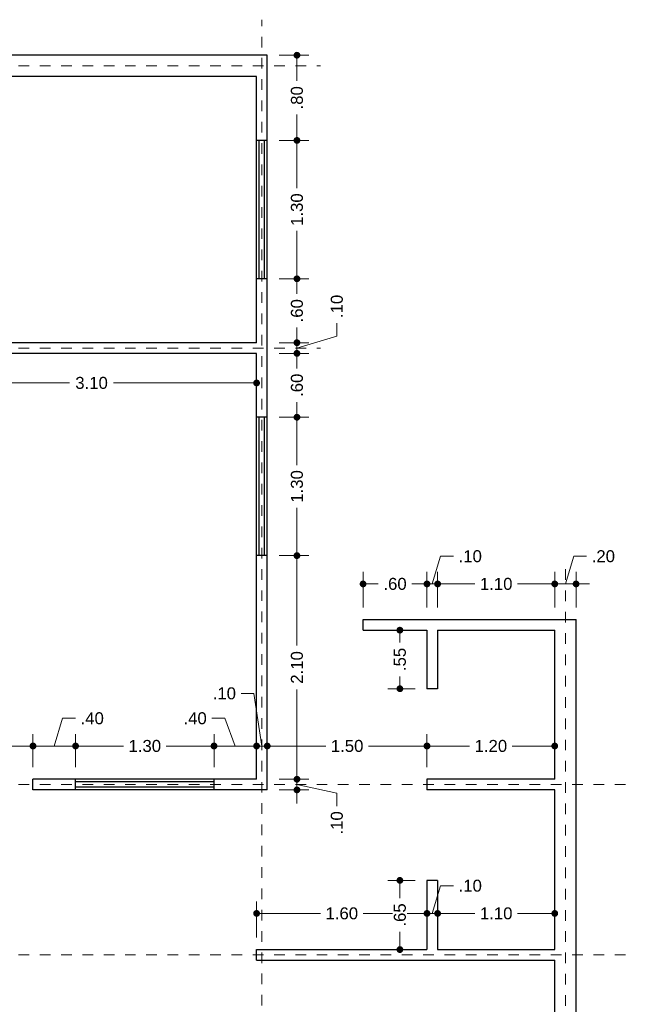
# Model space of a CAD drawing. Header units: millimetres. Extents: x 2564.1 to 2573.4, y 873.2 to 891.5.
# Tile 4 of 4: x 2567.7 to 2573.4, y 882.2 to 891.5. Entities that reach past the tile are written whole.
import ezdxf

# ---------------------------------------------------------------- set-up
doc = ezdxf.new("R2010")
doc.units = ezdxf.units.MM
doc.header["$LTSCALE"] = 0.001
doc.linetypes.add('CENTER2', pattern=[28.575, 19.05, -3.175, 3.175, -3.175])
for name, color, linetype, lineweight in [('Cotas', 7, 'Continuous', 18), ('Ejes', 7, 'CENTER2', 5), ('Muros', 7, 'Continuous', 30), ('Ventanas', 250, 'Continuous', 25)]:
    doc.layers.add(name, color=color, linetype=linetype, lineweight=lineweight)
doc.styles.get("Standard").update_dxf_attribs({"font": 'arial.ttf'})
doc.dimstyles.new('1-75', dxfattribs={"dimscale": 75, "dimtxt": 0.0015, "dimasz": 0.00085, "dimexe": 0.0015, "dimexo": 0.0015, "dimgap": 0.0008, "dimtad": 0, "dimzin": 4, "dimdsep": 46, "dimtxsty": 'Standard', "dimblk": 'DOT', "dimcen": 0.0009, "dimclrd": 256, "dimclre": 256, "dimclrt": 256, "dimadec": 0, "dimazin": 0, "dimtfac": 1, "dimtofl": 0, "dimtmove": 1, "dimatfit": 2, "dimfxl": 0.0015, "dimtfill": 1, "dimtolj": 1, "dimtzin": 4, "dimlwd": -1, "dimlwe": -1, "dimarcsym": 0})

# ---------------------------------------------------------------- blocks, each defined once
blk = doc.blocks.new('_DOT')
at = {"color": 0, "linetype": 'ByBlock'}
blk.add_line((-0.5, 0), (-1, 0), dxfattribs=at)
at = {"color": 0, "linetype": 'ByBlock', "const_width": 0.5}
blk.add_lwpolyline([(-0.25, 0, 1), (0.25, 0, 1)], format="xyb", close=True, dxfattribs=at)
blk = doc.blocks.new('*D38')
at = {"layer": 'Cotas', "transparency": 16777216}
for p, q in [((2571.5858, 882.8349), (2571.5858, 883.1746)), ((2572.6858, 882.8349), (2572.6858, 883.1746)), ((2571.6495, 883.0621), (2571.9352, 883.0621)), ((2572.622, 883.0621), (2572.3364, 883.0621))]:
    blk.add_line(p, q, dxfattribs=at)
at = {"layer": 'Defpoints', "color": 0, "transparency": 16777216}
for p in [(2571.5858, 883.0621), (2571.5858, 882.7224), (2572.6858, 882.7224)]:
    blk.add_point(p, dxfattribs=at)
at = {"layer": 'Cotas', "transparency": 16777216, "xscale": 0.06375, "yscale": 0.06375, "zscale": 0.06375, "rotation": 180}
blk.add_blockref('_DOT', (2571.5858, 883.0621), dxfattribs=at)
at = {"layer": 'Cotas', "transparency": 16777216, "xscale": 0.06375, "yscale": 0.06375, "zscale": 0.06375}
blk.add_blockref('_DOT', (2572.6858, 883.0621), dxfattribs=at)
at = {"layer": 'Cotas', "transparency": 16777216, "insert": (2572.1358, 883.0621), "char_height": 0.1125, "attachment_point": 5, "bg_fill": 3, "box_fill_scale": 1.1, "bg_fill_color": 256, "bg_fill_true_color": 13158600, "bg_fill_transparency": 0}
blk.add_mtext('\\A1;1.10', dxfattribs=at)
blk = doc.blocks.new('*D39')
at = {"layer": 'Cotas', "transparency": 16777216}
for p, q in [((2571.5358, 883.0621), (2571.6138, 883.322)), ((2571.6138, 883.322), (2571.7338, 883.322)), ((2571.4858, 882.8349), (2571.4858, 883.1746)), ((2571.5858, 882.8349), (2571.5858, 883.1746)), ((2571.422, 883.0621), (2571.3583, 883.0621)), ((2571.5858, 883.0621), (2571.4858, 883.0621)), ((2571.6495, 883.0621), (2571.7133, 883.0621))]:
    blk.add_line(p, q, dxfattribs=at)
at = {"layer": 'Defpoints', "color": 0, "transparency": 16777216}
for p in [(2571.4858, 883.0621), (2571.4858, 882.7224), (2571.5858, 882.7224)]:
    blk.add_point(p, dxfattribs=at)
at = {"layer": 'Cotas', "transparency": 16777216, "xscale": 0.06375, "yscale": 0.06375, "zscale": 0.06375}
blk.add_blockref('_DOT', (2571.4858, 883.0621), dxfattribs=at)
at = {"layer": 'Cotas', "transparency": 16777216, "xscale": 0.06375, "yscale": 0.06375, "zscale": 0.06375, "rotation": 180}
blk.add_blockref('_DOT', (2571.5858, 883.0621), dxfattribs=at)
at = {"layer": 'Cotas', "transparency": 16777216, "insert": (2571.8921, 883.322), "char_height": 0.1125, "attachment_point": 5, "bg_fill": 3, "box_fill_scale": 1.1, "bg_fill_color": 256, "bg_fill_true_color": 13158600, "bg_fill_transparency": 0}
blk.add_mtext('\\A1;.10', dxfattribs=at)
blk = doc.blocks.new('*D40')
at = {"layer": 'Cotas', "transparency": 16777216}
for p, q in [((2569.8858, 882.8349), (2569.8858, 883.1746)), ((2571.4858, 882.8349), (2571.4858, 883.1746)), ((2569.9495, 883.0621), (2570.4852, 883.0621)), ((2571.422, 883.0621), (2570.8864, 883.0621))]:
    blk.add_line(p, q, dxfattribs=at)
at = {"layer": 'Defpoints', "color": 0, "transparency": 16777216}
for p in [(2569.8858, 883.0621), (2569.8858, 882.7224), (2571.4858, 882.7224)]:
    blk.add_point(p, dxfattribs=at)
at = {"layer": 'Cotas', "transparency": 16777216, "xscale": 0.06375, "yscale": 0.06375, "zscale": 0.06375, "rotation": 180}
blk.add_blockref('_DOT', (2569.8858, 883.0621), dxfattribs=at)
at = {"layer": 'Cotas', "transparency": 16777216, "xscale": 0.06375, "yscale": 0.06375, "zscale": 0.06375}
blk.add_blockref('_DOT', (2571.4858, 883.0621), dxfattribs=at)
at = {"layer": 'Cotas', "transparency": 16777216, "insert": (2570.6858, 883.0621), "char_height": 0.1125, "attachment_point": 5, "bg_fill": 3, "box_fill_scale": 1.1, "bg_fill_color": 256, "bg_fill_true_color": 13158600, "bg_fill_transparency": 0}
blk.add_mtext('\\A1;1.60', dxfattribs=at)
blk = doc.blocks.new('*D41')
at = {"layer": 'Cotas', "transparency": 16777216}
for p, q in [((2571.4858, 884.4349), (2571.4858, 884.747)), ((2572.6858, 884.4349), (2572.6858, 884.747)), ((2571.5495, 884.6345), (2571.8852, 884.6345)), ((2572.622, 884.6345), (2572.2864, 884.6345))]:
    blk.add_line(p, q, dxfattribs=at)
at = {"layer": 'Defpoints', "color": 0, "transparency": 16777216}
for p in [(2571.4858, 884.6345), (2571.4858, 884.3224), (2572.6858, 884.3224)]:
    blk.add_point(p, dxfattribs=at)
at = {"layer": 'Cotas', "transparency": 16777216, "xscale": 0.06375, "yscale": 0.06375, "zscale": 0.06375, "rotation": 180}
blk.add_blockref('_DOT', (2571.4858, 884.6345), dxfattribs=at)
at = {"layer": 'Cotas', "transparency": 16777216, "xscale": 0.06375, "yscale": 0.06375, "zscale": 0.06375}
blk.add_blockref('_DOT', (2572.6858, 884.6345), dxfattribs=at)
at = {"layer": 'Cotas', "transparency": 16777216, "insert": (2572.0858, 884.6345), "char_height": 0.1125, "attachment_point": 5, "bg_fill": 3, "box_fill_scale": 1.1, "bg_fill_color": 256, "bg_fill_true_color": 13158600, "bg_fill_transparency": 0}
blk.add_mtext('\\A1;1.20', dxfattribs=at)
blk = doc.blocks.new('*D42')
at = {"layer": 'Cotas', "transparency": 16777216}
for p, q in [((2570.8858, 885.9349), (2570.8858, 886.2691)), ((2571.4858, 885.9349), (2571.4858, 886.2691)), ((2570.9495, 886.1566), (2571.0274, 886.1566)), ((2571.422, 886.1566), (2571.3441, 886.1566))]:
    blk.add_line(p, q, dxfattribs=at)
at = {"layer": 'Defpoints', "color": 0, "transparency": 16777216}
for p in [(2571.4858, 886.1566), (2570.8858, 885.8224), (2571.4858, 885.8224)]:
    blk.add_point(p, dxfattribs=at)
at = {"layer": 'Cotas', "transparency": 16777216, "xscale": 0.06375, "yscale": 0.06375, "zscale": 0.06375, "rotation": 180}
blk.add_blockref('_DOT', (2570.8858, 886.1566), dxfattribs=at)
at = {"layer": 'Cotas', "transparency": 16777216, "xscale": 0.06375, "yscale": 0.06375, "zscale": 0.06375}
blk.add_blockref('_DOT', (2571.4858, 886.1566), dxfattribs=at)
at = {"layer": 'Cotas', "transparency": 16777216, "insert": (2571.1858, 886.1566), "char_height": 0.1125, "attachment_point": 5, "bg_fill": 3, "box_fill_scale": 1.1, "bg_fill_color": 256, "bg_fill_true_color": 13158600, "bg_fill_transparency": 0}
blk.add_mtext('\\A1;.60', dxfattribs=at)
blk = doc.blocks.new('*D43')
at = {"layer": 'Cotas', "transparency": 16777216}
for p, q in [((2571.5358, 886.1566), (2571.6138, 886.4165)), ((2571.6138, 886.4165), (2571.7338, 886.4165)), ((2571.4858, 885.9349), (2571.4858, 886.2691)), ((2571.5858, 885.9349), (2571.5858, 886.2691)), ((2571.422, 886.1566), (2571.3583, 886.1566)), ((2571.4858, 886.1566), (2571.5858, 886.1566)), ((2571.6495, 886.1566), (2571.7133, 886.1566))]:
    blk.add_line(p, q, dxfattribs=at)
at = {"layer": 'Defpoints', "color": 0, "transparency": 16777216}
for p in [(2571.5858, 886.1566), (2571.4858, 885.8224), (2571.5858, 885.8224)]:
    blk.add_point(p, dxfattribs=at)
at = {"layer": 'Cotas', "transparency": 16777216, "xscale": 0.06375, "yscale": 0.06375, "zscale": 0.06375}
blk.add_blockref('_DOT', (2571.4858, 886.1566), dxfattribs=at)
at = {"layer": 'Cotas', "transparency": 16777216, "xscale": 0.06375, "yscale": 0.06375, "zscale": 0.06375, "rotation": 180}
blk.add_blockref('_DOT', (2571.5858, 886.1566), dxfattribs=at)
at = {"layer": 'Cotas', "transparency": 16777216, "insert": (2571.8921, 886.4165), "char_height": 0.1125, "attachment_point": 5, "bg_fill": 3, "box_fill_scale": 1.1, "bg_fill_color": 256, "bg_fill_true_color": 13158600, "bg_fill_transparency": 0}
blk.add_mtext('\\A1;.10', dxfattribs=at)
blk = doc.blocks.new('*D44')
at = {"layer": 'Cotas', "transparency": 16777216}
for p, q in [((2571.5858, 885.9349), (2571.5858, 886.2691)), ((2572.6858, 885.9349), (2572.6858, 886.2691)), ((2571.6495, 886.1566), (2571.9352, 886.1566)), ((2572.622, 886.1566), (2572.3364, 886.1566))]:
    blk.add_line(p, q, dxfattribs=at)
at = {"layer": 'Defpoints', "color": 0, "transparency": 16777216}
for p in [(2572.6858, 886.1566), (2571.5858, 885.8224), (2572.6858, 885.8224)]:
    blk.add_point(p, dxfattribs=at)
at = {"layer": 'Cotas', "transparency": 16777216, "xscale": 0.06375, "yscale": 0.06375, "zscale": 0.06375, "rotation": 180}
blk.add_blockref('_DOT', (2571.5858, 886.1566), dxfattribs=at)
at = {"layer": 'Cotas', "transparency": 16777216, "xscale": 0.06375, "yscale": 0.06375, "zscale": 0.06375}
blk.add_blockref('_DOT', (2572.6858, 886.1566), dxfattribs=at)
at = {"layer": 'Cotas', "transparency": 16777216, "insert": (2572.1358, 886.1566), "char_height": 0.1125, "attachment_point": 5, "bg_fill": 3, "box_fill_scale": 1.1, "bg_fill_color": 256, "bg_fill_true_color": 13158600, "bg_fill_transparency": 0}
blk.add_mtext('\\A1;1.10', dxfattribs=at)
blk = doc.blocks.new('*D45')
at = {"layer": 'Cotas', "transparency": 16777216}
for p, q in [((2572.7858, 886.1566), (2572.8638, 886.4165)), ((2572.8638, 886.4165), (2572.9838, 886.4165)), ((2572.6858, 885.9349), (2572.6858, 886.2691)), ((2572.8858, 885.9349), (2572.8858, 886.2691)), ((2572.622, 886.1566), (2572.5583, 886.1566)), ((2572.6858, 886.1566), (2572.8858, 886.1566)), ((2572.9495, 886.1566), (2573.0133, 886.1566))]:
    blk.add_line(p, q, dxfattribs=at)
at = {"layer": 'Defpoints', "color": 0, "transparency": 16777216}
for p in [(2572.8858, 886.1566), (2572.6858, 885.8224), (2572.8858, 885.8224)]:
    blk.add_point(p, dxfattribs=at)
at = {"layer": 'Cotas', "transparency": 16777216, "xscale": 0.06375, "yscale": 0.06375, "zscale": 0.06375}
blk.add_blockref('_DOT', (2572.6858, 886.1566), dxfattribs=at)
at = {"layer": 'Cotas', "transparency": 16777216, "xscale": 0.06375, "yscale": 0.06375, "zscale": 0.06375, "rotation": 180}
blk.add_blockref('_DOT', (2572.8858, 886.1566), dxfattribs=at)
at = {"layer": 'Cotas', "transparency": 16777216, "insert": (2573.1421, 886.4165), "char_height": 0.1125, "attachment_point": 5, "bg_fill": 3, "box_fill_scale": 1.1, "bg_fill_color": 256, "bg_fill_true_color": 13158600, "bg_fill_transparency": 0}
blk.add_mtext('\\A1;.20', dxfattribs=at)
blk = doc.blocks.new('*D46')
at = {"layer": 'Cotas', "transparency": 16777216}
for p, q in [((2571.3733, 885.7224), (2571.1188, 885.7224)), ((2571.2313, 885.6587), (2571.2313, 885.6064)), ((2571.2313, 885.2362), (2571.2313, 885.2885)), ((2571.3733, 885.1724), (2571.1188, 885.1724))]:
    blk.add_line(p, q, dxfattribs=at)
at = {"layer": 'Defpoints', "color": 0, "transparency": 16777216}
for p in [(2571.4858, 885.7224), (2571.2313, 885.1724), (2571.4858, 885.1724)]:
    blk.add_point(p, dxfattribs=at)
at = {"layer": 'Cotas', "transparency": 16777216, "xscale": 0.06375, "yscale": 0.06375, "zscale": 0.06375}
for p, rotation in [((2571.2313, 885.7224), 90), ((2571.2313, 885.1724), 270)]:
    blk.add_blockref('_DOT', p, dxfattribs=dict(at, rotation=rotation))
at = {"layer": 'Cotas', "transparency": 16777216, "insert": (2571.2313, 885.4474), "char_height": 0.1125, "attachment_point": 5, "rotation": 90, "bg_fill": 3, "box_fill_scale": 1.1, "bg_fill_color": 256, "bg_fill_true_color": 13158600, "bg_fill_transparency": 0}
blk.add_mtext('\\A1;.55', dxfattribs=at)
blk = doc.blocks.new('*D47')
at = {"layer": 'Cotas', "transparency": 16777216}
for p, q in [((2570.0983, 891.1224), (2570.3772, 891.1224)), ((2570.2647, 891.0587), (2570.2647, 890.8808)), ((2570.2647, 890.3862), (2570.2647, 890.5641)), ((2570.0983, 890.3224), (2570.3772, 890.3224))]:
    blk.add_line(p, q, dxfattribs=at)
at = {"layer": 'Defpoints', "color": 0, "transparency": 16777216}
for p in [(2569.9858, 891.1224), (2569.9858, 890.3224), (2570.2647, 890.3224)]:
    blk.add_point(p, dxfattribs=at)
at = {"layer": 'Cotas', "transparency": 16777216, "xscale": 0.06375, "yscale": 0.06375, "zscale": 0.06375}
for p, rotation in [((2570.2647, 891.1224), 90), ((2570.2647, 890.3224), 270)]:
    blk.add_blockref('_DOT', p, dxfattribs=dict(at, rotation=rotation))
at = {"layer": 'Cotas', "transparency": 16777216, "insert": (2570.2647, 890.7224), "char_height": 0.1125, "attachment_point": 5, "rotation": 90, "bg_fill": 3, "box_fill_scale": 1.1, "bg_fill_color": 256, "bg_fill_true_color": 13158600, "bg_fill_transparency": 0}
blk.add_mtext('\\A1;.80', dxfattribs=at)
blk = doc.blocks.new('*D48')
at = {"layer": 'Cotas', "transparency": 16777216}
for p, q in [((2570.0983, 890.3224), (2570.3772, 890.3224)), ((2570.2647, 890.2587), (2570.2647, 889.8731)), ((2570.2647, 889.0862), (2570.2647, 889.4718)), ((2570.0983, 889.0224), (2570.3772, 889.0224))]:
    blk.add_line(p, q, dxfattribs=at)
at = {"layer": 'Defpoints', "color": 0, "transparency": 16777216}
for p in [(2569.9858, 890.3224), (2569.9858, 889.0224), (2570.2647, 889.0224)]:
    blk.add_point(p, dxfattribs=at)
at = {"layer": 'Cotas', "transparency": 16777216, "xscale": 0.06375, "yscale": 0.06375, "zscale": 0.06375}
for p, rotation in [((2570.2647, 890.3224), 90), ((2570.2647, 889.0224), 270)]:
    blk.add_blockref('_DOT', p, dxfattribs=dict(at, rotation=rotation))
at = {"layer": 'Cotas', "transparency": 16777216, "insert": (2570.2647, 889.6724), "char_height": 0.1125, "attachment_point": 5, "rotation": 90, "bg_fill": 3, "box_fill_scale": 1.1, "bg_fill_color": 256, "bg_fill_true_color": 13158600, "bg_fill_transparency": 0}
blk.add_mtext('\\A1;1.30', dxfattribs=at)
blk = doc.blocks.new('*D49')
at = {"layer": 'Cotas', "transparency": 16777216}
for p, q in [((2570.0983, 889.0224), (2570.3772, 889.0224)), ((2570.2647, 888.9587), (2570.2647, 888.8808)), ((2570.2647, 888.4862), (2570.2647, 888.5641)), ((2570.0983, 888.4224), (2570.3772, 888.4224))]:
    blk.add_line(p, q, dxfattribs=at)
at = {"layer": 'Defpoints', "color": 0, "transparency": 16777216}
for p in [(2569.9858, 889.0224), (2569.9858, 888.4224), (2570.2647, 888.4224)]:
    blk.add_point(p, dxfattribs=at)
at = {"layer": 'Cotas', "transparency": 16777216, "xscale": 0.06375, "yscale": 0.06375, "zscale": 0.06375}
for p, rotation in [((2570.2647, 889.0224), 90), ((2570.2647, 888.4224), 270)]:
    blk.add_blockref('_DOT', p, dxfattribs=dict(at, rotation=rotation))
at = {"layer": 'Cotas', "transparency": 16777216, "insert": (2570.2647, 888.7224), "char_height": 0.1125, "attachment_point": 5, "rotation": 90, "bg_fill": 3, "box_fill_scale": 1.1, "bg_fill_color": 256, "bg_fill_true_color": 13158600, "bg_fill_transparency": 0}
blk.add_mtext('\\A1;.60', dxfattribs=at)
blk = doc.blocks.new('*D50')
at = {"layer": 'Cotas', "transparency": 16777216}
for p, q in [((2570.6395, 888.4849), (2570.6395, 888.6049)), ((2570.2647, 888.4862), (2570.2647, 888.5499)), ((2570.0983, 888.4224), (2570.3772, 888.4224)), ((2570.2647, 888.3724), (2570.6395, 888.4849)), ((2570.2647, 888.4224), (2570.2647, 888.3224)), ((2570.0983, 888.3224), (2570.3772, 888.3224)), ((2570.2647, 888.2587), (2570.2647, 888.1949))]:
    blk.add_line(p, q, dxfattribs=at)
at = {"layer": 'Defpoints', "color": 0, "transparency": 16777216}
for p in [(2569.9858, 888.4224), (2569.9858, 888.3224), (2570.2647, 888.3224)]:
    blk.add_point(p, dxfattribs=at)
at = {"layer": 'Cotas', "transparency": 16777216, "xscale": 0.06375, "yscale": 0.06375, "zscale": 0.06375}
for p, rotation in [((2570.2647, 888.4224), 270), ((2570.2647, 888.3224), 90)]:
    blk.add_blockref('_DOT', p, dxfattribs=dict(at, rotation=rotation))
at = {"layer": 'Cotas', "transparency": 16777216, "insert": (2570.6395, 888.7632), "char_height": 0.1125, "attachment_point": 5, "rotation": 90, "bg_fill": 3, "box_fill_scale": 1.1, "bg_fill_color": 256, "bg_fill_true_color": 13158600, "bg_fill_transparency": 0}
blk.add_mtext('\\A1;.10', dxfattribs=at)
blk = doc.blocks.new('*D51')
at = {"layer": 'Cotas', "transparency": 16777216}
for p, q in [((2570.0983, 888.3224), (2570.3772, 888.3224)), ((2570.2647, 888.2587), (2570.2647, 888.1808)), ((2570.2647, 887.7862), (2570.2647, 887.8641)), ((2570.0983, 887.7224), (2570.3772, 887.7224))]:
    blk.add_line(p, q, dxfattribs=at)
at = {"layer": 'Defpoints', "color": 0, "transparency": 16777216}
for p in [(2569.9858, 888.3224), (2569.9858, 887.7224), (2570.2647, 887.7224)]:
    blk.add_point(p, dxfattribs=at)
at = {"layer": 'Cotas', "transparency": 16777216, "xscale": 0.06375, "yscale": 0.06375, "zscale": 0.06375}
for p, rotation in [((2570.2647, 888.3224), 90), ((2570.2647, 887.7224), 270)]:
    blk.add_blockref('_DOT', p, dxfattribs=dict(at, rotation=rotation))
at = {"layer": 'Cotas', "transparency": 16777216, "insert": (2570.2647, 888.0224), "char_height": 0.1125, "attachment_point": 5, "rotation": 90, "bg_fill": 3, "box_fill_scale": 1.1, "bg_fill_color": 256, "bg_fill_true_color": 13158600, "bg_fill_transparency": 0}
blk.add_mtext('\\A1;.60', dxfattribs=at)
blk = doc.blocks.new('*D52')
at = {"layer": 'Cotas', "transparency": 16777216}
for p, q in [((2570.0983, 887.7224), (2570.3772, 887.7224)), ((2570.2647, 887.6587), (2570.2647, 887.2731)), ((2570.2647, 886.4862), (2570.2647, 886.8718)), ((2570.0983, 886.4224), (2570.3772, 886.4224))]:
    blk.add_line(p, q, dxfattribs=at)
at = {"layer": 'Defpoints', "color": 0, "transparency": 16777216}
for p in [(2569.9858, 887.7224), (2569.9858, 886.4224), (2570.2647, 886.4224)]:
    blk.add_point(p, dxfattribs=at)
at = {"layer": 'Cotas', "transparency": 16777216, "xscale": 0.06375, "yscale": 0.06375, "zscale": 0.06375}
for p, rotation in [((2570.2647, 887.7224), 90), ((2570.2647, 886.4224), 270)]:
    blk.add_blockref('_DOT', p, dxfattribs=dict(at, rotation=rotation))
at = {"layer": 'Cotas', "transparency": 16777216, "insert": (2570.2647, 887.0724), "char_height": 0.1125, "attachment_point": 5, "rotation": 90, "bg_fill": 3, "box_fill_scale": 1.1, "bg_fill_color": 256, "bg_fill_true_color": 13158600, "bg_fill_transparency": 0}
blk.add_mtext('\\A1;1.30', dxfattribs=at)
blk = doc.blocks.new('*D53')
at = {"layer": 'Cotas', "transparency": 16777216}
for p, q in [((2570.0983, 886.4224), (2570.3772, 886.4224)), ((2570.2647, 886.3587), (2570.2647, 885.5793)), ((2570.2647, 884.3862), (2570.2647, 885.1656)), ((2570.0983, 884.3224), (2570.3772, 884.3224))]:
    blk.add_line(p, q, dxfattribs=at)
at = {"layer": 'Defpoints', "color": 0, "transparency": 16777216}
for p in [(2569.9858, 886.4224), (2569.9858, 884.3224), (2570.2647, 884.3224)]:
    blk.add_point(p, dxfattribs=at)
at = {"layer": 'Cotas', "transparency": 16777216, "xscale": 0.06375, "yscale": 0.06375, "zscale": 0.06375}
for p, rotation in [((2570.2647, 886.4224), 90), ((2570.2647, 884.3224), 270)]:
    blk.add_blockref('_DOT', p, dxfattribs=dict(at, rotation=rotation))
at = {"layer": 'Cotas', "transparency": 16777216, "insert": (2570.2647, 885.3724), "char_height": 0.1125, "attachment_point": 5, "rotation": 90, "bg_fill": 3, "box_fill_scale": 1.1, "bg_fill_color": 256, "bg_fill_true_color": 13158600, "bg_fill_transparency": 0}
blk.add_mtext('\\A1;2.10', dxfattribs=at)
blk = doc.blocks.new('*D54')
at = {"layer": 'Cotas', "transparency": 16777216}
for p, q in [((2570.2647, 884.3862), (2570.2647, 884.4499)), ((2570.0983, 884.3224), (2570.3772, 884.3224)), ((2570.2647, 884.3224), (2570.2647, 884.2224)), ((2570.2647, 884.2724), (2570.6395, 884.1906)), ((2570.0983, 884.2224), (2570.3772, 884.2224)), ((2570.2647, 884.1587), (2570.2647, 884.0949)), ((2570.6395, 884.1906), (2570.6395, 884.0706))]:
    blk.add_line(p, q, dxfattribs=at)
at = {"layer": 'Defpoints', "color": 0, "transparency": 16777216}
for p in [(2569.9858, 884.3224), (2569.9858, 884.2224), (2570.2647, 884.2224)]:
    blk.add_point(p, dxfattribs=at)
at = {"layer": 'Cotas', "transparency": 16777216, "xscale": 0.06375, "yscale": 0.06375, "zscale": 0.06375}
for p, rotation in [((2570.2647, 884.3224), 270), ((2570.2647, 884.2224), 90)]:
    blk.add_blockref('_DOT', p, dxfattribs=dict(at, rotation=rotation))
at = {"layer": 'Cotas', "transparency": 16777216, "insert": (2570.6395, 883.9123), "char_height": 0.1125, "attachment_point": 5, "rotation": 90, "bg_fill": 3, "box_fill_scale": 1.1, "bg_fill_color": 256, "bg_fill_true_color": 13158600, "bg_fill_transparency": 0}
blk.add_mtext('\\A1;.10', dxfattribs=at)
blk = doc.blocks.new('*D57')
at = {"layer": 'Cotas', "transparency": 16777216}
for p, q in [((2566.8858, 884.4349), (2566.8858, 884.747)), ((2567.7858, 884.4349), (2567.7858, 884.747)), ((2566.9495, 884.6345), (2567.1774, 884.6345)), ((2567.722, 884.6345), (2567.4941, 884.6345))]:
    blk.add_line(p, q, dxfattribs=at)
at = {"layer": 'Defpoints', "color": 0, "transparency": 16777216}
for p in [(2567.7858, 884.6345), (2566.8858, 884.3224), (2567.7858, 884.3224)]:
    blk.add_point(p, dxfattribs=at)
at = {"layer": 'Cotas', "transparency": 16777216, "xscale": 0.06375, "yscale": 0.06375, "zscale": 0.06375, "rotation": 180}
blk.add_blockref('_DOT', (2566.8858, 884.6345), dxfattribs=at)
at = {"layer": 'Cotas', "transparency": 16777216, "xscale": 0.06375, "yscale": 0.06375, "zscale": 0.06375}
blk.add_blockref('_DOT', (2567.7858, 884.6345), dxfattribs=at)
at = {"layer": 'Cotas', "transparency": 16777216, "insert": (2567.3358, 884.6345), "char_height": 0.1125, "attachment_point": 5, "bg_fill": 3, "box_fill_scale": 1.1, "bg_fill_color": 256, "bg_fill_true_color": 13158600, "bg_fill_transparency": 0}
blk.add_mtext('\\A1;.90', dxfattribs=at)
blk = doc.blocks.new('*D58')
at = {"layer": 'Cotas', "transparency": 16777216}
for p, q in [((2567.9858, 884.6345), (2568.0638, 884.8944)), ((2568.0638, 884.8944), (2568.1838, 884.8944)), ((2567.7858, 884.4349), (2567.7858, 884.747)), ((2568.1858, 884.4349), (2568.1858, 884.747)), ((2567.8495, 884.6345), (2568.122, 884.6345))]:
    blk.add_line(p, q, dxfattribs=at)
at = {"layer": 'Defpoints', "color": 0, "transparency": 16777216}
for p in [(2568.1858, 884.6345), (2567.7858, 884.3224), (2568.1858, 884.3224)]:
    blk.add_point(p, dxfattribs=at)
at = {"layer": 'Cotas', "transparency": 16777216, "xscale": 0.06375, "yscale": 0.06375, "zscale": 0.06375, "rotation": 180}
blk.add_blockref('_DOT', (2567.7858, 884.6345), dxfattribs=at)
at = {"layer": 'Cotas', "transparency": 16777216, "xscale": 0.06375, "yscale": 0.06375, "zscale": 0.06375}
blk.add_blockref('_DOT', (2568.1858, 884.6345), dxfattribs=at)
at = {"layer": 'Cotas', "transparency": 16777216, "insert": (2568.3421, 884.8944), "char_height": 0.1125, "attachment_point": 5, "bg_fill": 3, "box_fill_scale": 1.1, "bg_fill_color": 256, "bg_fill_true_color": 13158600, "bg_fill_transparency": 0}
blk.add_mtext('\\A1;.40', dxfattribs=at)
blk = doc.blocks.new('*D59')
at = {"layer": 'Cotas', "transparency": 16777216}
for p, q in [((2568.1858, 884.4349), (2568.1858, 884.747)), ((2569.4858, 884.4349), (2569.4858, 884.747)), ((2568.2495, 884.6345), (2568.6352, 884.6345)), ((2569.422, 884.6345), (2569.0364, 884.6345))]:
    blk.add_line(p, q, dxfattribs=at)
at = {"layer": 'Defpoints', "color": 0, "transparency": 16777216}
for p in [(2569.4858, 884.6345), (2568.1858, 884.3224), (2569.4858, 884.3224)]:
    blk.add_point(p, dxfattribs=at)
at = {"layer": 'Cotas', "transparency": 16777216, "xscale": 0.06375, "yscale": 0.06375, "zscale": 0.06375, "rotation": 180}
blk.add_blockref('_DOT', (2568.1858, 884.6345), dxfattribs=at)
at = {"layer": 'Cotas', "transparency": 16777216, "xscale": 0.06375, "yscale": 0.06375, "zscale": 0.06375}
blk.add_blockref('_DOT', (2569.4858, 884.6345), dxfattribs=at)
at = {"layer": 'Cotas', "transparency": 16777216, "insert": (2568.8358, 884.6345), "char_height": 0.1125, "attachment_point": 5, "bg_fill": 3, "box_fill_scale": 1.1, "bg_fill_color": 256, "bg_fill_true_color": 13158600, "bg_fill_transparency": 0}
blk.add_mtext('\\A1;1.30', dxfattribs=at)
blk = doc.blocks.new('*D60')
at = {"layer": 'Cotas', "transparency": 16777216}
for p, q in [((2569.5866, 884.8944), (2569.4666, 884.8944)), ((2569.6858, 884.6345), (2569.5866, 884.8944)), ((2569.4858, 884.4349), (2569.4858, 884.747)), ((2569.8858, 884.4349), (2569.8858, 884.747)), ((2569.5495, 884.6345), (2569.822, 884.6345))]:
    blk.add_line(p, q, dxfattribs=at)
at = {"layer": 'Defpoints', "color": 0, "transparency": 16777216}
for p in [(2569.8858, 884.6345), (2569.4858, 884.3224), (2569.8858, 884.3224)]:
    blk.add_point(p, dxfattribs=at)
at = {"layer": 'Cotas', "transparency": 16777216, "xscale": 0.06375, "yscale": 0.06375, "zscale": 0.06375, "rotation": 180}
blk.add_blockref('_DOT', (2569.4858, 884.6345), dxfattribs=at)
at = {"layer": 'Cotas', "transparency": 16777216, "xscale": 0.06375, "yscale": 0.06375, "zscale": 0.06375}
blk.add_blockref('_DOT', (2569.8858, 884.6345), dxfattribs=at)
at = {"layer": 'Cotas', "transparency": 16777216, "insert": (2569.3082, 884.8944), "char_height": 0.1125, "attachment_point": 5, "bg_fill": 3, "box_fill_scale": 1.1, "bg_fill_color": 256, "bg_fill_true_color": 13158600, "bg_fill_transparency": 0}
blk.add_mtext('\\A1;.40', dxfattribs=at)
blk = doc.blocks.new('*D61')
at = {"layer": 'Cotas', "transparency": 16777216}
for p, q in [((2569.8612, 885.1284), (2569.7412, 885.1284)), ((2569.9358, 884.6345), (2569.8612, 885.1284)), ((2569.8858, 884.4349), (2569.8858, 884.747)), ((2569.9858, 884.4586), (2569.9858, 884.747)), ((2569.822, 884.6345), (2569.7583, 884.6345)), ((2569.8858, 884.6345), (2569.9858, 884.6345)), ((2570.0495, 884.6345), (2570.1133, 884.6345))]:
    blk.add_line(p, q, dxfattribs=at)
at = {"layer": 'Defpoints', "color": 0, "transparency": 16777216}
for p in [(2569.9858, 884.6345), (2569.9858, 884.3461), (2569.8858, 884.3224)]:
    blk.add_point(p, dxfattribs=at)
at = {"layer": 'Cotas', "transparency": 16777216, "xscale": 0.06375, "yscale": 0.06375, "zscale": 0.06375}
blk.add_blockref('_DOT', (2569.8858, 884.6345), dxfattribs=at)
at = {"layer": 'Cotas', "transparency": 16777216, "xscale": 0.06375, "yscale": 0.06375, "zscale": 0.06375, "rotation": 180}
blk.add_blockref('_DOT', (2569.9858, 884.6345), dxfattribs=at)
at = {"layer": 'Cotas', "transparency": 16777216, "insert": (2569.5829, 885.1284), "char_height": 0.1125, "attachment_point": 5, "bg_fill": 3, "box_fill_scale": 1.1, "bg_fill_color": 256, "bg_fill_true_color": 13158600, "bg_fill_transparency": 0}
blk.add_mtext('\\A1;.10', dxfattribs=at)
blk = doc.blocks.new('*D62')
at = {"layer": 'Cotas', "transparency": 16777216}
for p, q in [((2569.9858, 884.4586), (2569.9858, 884.747)), ((2571.4858, 884.4349), (2571.4858, 884.747)), ((2570.0495, 884.6345), (2570.5352, 884.6345)), ((2571.422, 884.6345), (2570.9364, 884.6345))]:
    blk.add_line(p, q, dxfattribs=at)
at = {"layer": 'Defpoints', "color": 0, "transparency": 16777216}
for p in [(2571.4858, 884.6345), (2569.9858, 884.3461), (2571.4858, 884.3224)]:
    blk.add_point(p, dxfattribs=at)
at = {"layer": 'Cotas', "transparency": 16777216, "xscale": 0.06375, "yscale": 0.06375, "zscale": 0.06375, "rotation": 180}
blk.add_blockref('_DOT', (2569.9858, 884.6345), dxfattribs=at)
at = {"layer": 'Cotas', "transparency": 16777216, "xscale": 0.06375, "yscale": 0.06375, "zscale": 0.06375}
blk.add_blockref('_DOT', (2571.4858, 884.6345), dxfattribs=at)
at = {"layer": 'Cotas', "transparency": 16777216, "insert": (2570.7358, 884.6345), "char_height": 0.1125, "attachment_point": 5, "bg_fill": 3, "box_fill_scale": 1.1, "bg_fill_color": 256, "bg_fill_true_color": 13158600, "bg_fill_transparency": 0}
blk.add_mtext('\\A1;1.50', dxfattribs=at)
blk = doc.blocks.new('*D63')
at = {"layer": 'Cotas', "transparency": 16777216}
for p, q in [((2566.7858, 888.2099), (2566.7858, 887.9318)), ((2569.8858, 888.2099), (2569.8858, 887.9318)), ((2566.8495, 888.0443), (2568.1299, 888.0443)), ((2569.822, 888.0443), (2568.5417, 888.0443))]:
    blk.add_line(p, q, dxfattribs=at)
at = {"layer": 'Defpoints', "color": 0, "transparency": 16777216}
for p in [(2566.7858, 888.3224), (2569.8858, 888.3224), (2569.8858, 888.0443)]:
    blk.add_point(p, dxfattribs=at)
at = {"layer": 'Cotas', "transparency": 16777216, "xscale": 0.06375, "yscale": 0.06375, "zscale": 0.06375, "rotation": 180}
blk.add_blockref('_DOT', (2566.7858, 888.0443), dxfattribs=at)
at = {"layer": 'Cotas', "transparency": 16777216, "xscale": 0.06375, "yscale": 0.06375, "zscale": 0.06375}
blk.add_blockref('_DOT', (2569.8858, 888.0443), dxfattribs=at)
at = {"layer": 'Cotas', "transparency": 16777216, "insert": (2568.3358, 888.0443), "char_height": 0.1125, "attachment_point": 5, "bg_fill": 3, "box_fill_scale": 1.1, "bg_fill_color": 256, "bg_fill_true_color": 13158600, "bg_fill_transparency": 0}
blk.add_mtext('\\A1;3.10', dxfattribs=at)
blk = doc.blocks.new('*D65')
at = {"layer": 'Cotas', "transparency": 16777216}
for p, q in [((2571.3733, 883.3724), (2571.1188, 883.3724)), ((2571.2313, 883.3087), (2571.2313, 883.2064)), ((2571.2313, 882.7862), (2571.2313, 882.8885)), ((2571.3733, 882.7224), (2571.1188, 882.7224))]:
    blk.add_line(p, q, dxfattribs=at)
at = {"layer": 'Defpoints', "color": 0, "transparency": 16777216}
for p in [(2571.2313, 883.3724), (2571.4858, 883.3724), (2571.4858, 882.7224)]:
    blk.add_point(p, dxfattribs=at)
at = {"layer": 'Cotas', "transparency": 16777216, "xscale": 0.06375, "yscale": 0.06375, "zscale": 0.06375}
for p, rotation in [((2571.2313, 883.3724), 90), ((2571.2313, 882.7224), 270)]:
    blk.add_blockref('_DOT', p, dxfattribs=dict(at, rotation=rotation))
at = {"layer": 'Cotas', "transparency": 16777216, "insert": (2571.2313, 883.0474), "char_height": 0.1125, "attachment_point": 5, "rotation": 90, "bg_fill": 3, "box_fill_scale": 1.1, "bg_fill_color": 256, "bg_fill_true_color": 13158600, "bg_fill_transparency": 0}
blk.add_mtext('\\A1;.65', dxfattribs=at)

msp = doc.modelspace()

# ---------------------------------------------------------------- linework, layer by layer
at = {"layer": 'Ejes', "linetype": 'CENTER2'}
for p, q in [((2569.9358, 873.7964), (2569.9358, 891.4561)), ((2564.6499, 891.0224), (2570.4858, 891.0224)), ((2564.6499, 888.3724), (2570.4858, 888.3724)), ((2572.7858, 873.7939), (2572.7858, 886.3224)), ((2564.6499, 884.2724), (2573.3858, 884.2724)), ((2564.6499, 882.6724), (2573.3858, 882.6724))]:
    msp.add_line(p, q, dxfattribs=at)
at = {"layer": 'Muros'}
for p, q in [((2569.9858, 891.1224), (2565.6858, 891.1224)), ((2569.9858, 884.2224), (2569.9858, 891.1224)), ((2569.8858, 890.9224), (2565.8858, 890.9224)), ((2569.8858, 888.4224), (2569.8858, 890.9224)), ((2569.8858, 888.4224), (2566.7858, 888.4224)), ((2569.8858, 888.3224), (2566.7858, 888.3224)), ((2569.8858, 884.3224), (2569.8858, 888.3224)), ((2570.8858, 885.7224), (2570.8858, 885.8224)), ((2570.8858, 885.8224), (2572.8858, 885.8224)), ((2572.8858, 874.6224), (2572.8858, 885.8224)), ((2570.8858, 885.7224), (2571.4858, 885.7224)), ((2571.4858, 885.7224), (2571.4858, 885.1724)), ((2571.5858, 885.7224), (2571.5858, 885.1724)), ((2571.5858, 885.7224), (2572.6858, 885.7224)), ((2572.6858, 884.3224), (2572.6858, 885.7224)), ((2571.5858, 885.1724), (2571.4858, 885.1724)), ((2569.8858, 884.3224), (2567.7858, 884.3224)), ((2567.7858, 884.2224), (2567.7858, 884.3224)), ((2572.6858, 884.3224), (2571.4858, 884.3224)), ((2571.4858, 884.3224), (2571.4858, 884.2224)), ((2569.9858, 884.2224), (2567.7858, 884.2224)), ((2572.6858, 884.2224), (2571.4858, 884.2224)), ((2572.6858, 882.7224), (2572.6858, 884.2224)), ((2571.5858, 883.3724), (2571.4858, 883.3724)), ((2571.4858, 883.3724), (2571.4858, 882.7224)), ((2571.5858, 883.3724), (2571.5858, 882.7224)), ((2569.8858, 882.7224), (2571.4858, 882.7224)), ((2569.8858, 882.6224), (2569.8858, 882.7224)), ((2571.5858, 882.7224), (2572.6858, 882.7224)), ((2569.8858, 882.6224), (2572.6858, 882.6224)), ((2572.6858, 880.9224), (2572.6858, 882.6224))]:
    msp.add_line(p, q, dxfattribs=at)
at = {"layer": 'Ventanas'}
for p, q in [((2569.9858, 890.3224), (2569.8858, 890.3224)), ((2569.9108, 889.0224), (2569.9108, 890.3224)), ((2569.9608, 889.0224), (2569.9608, 890.3224)), ((2569.9858, 889.0224), (2569.8858, 889.0224)), ((2569.9858, 887.7224), (2569.8858, 887.7224)), ((2569.9108, 886.4224), (2569.9108, 887.7224)), ((2569.9608, 886.4224), (2569.9608, 887.7224)), ((2569.9858, 886.4224), (2569.8858, 886.4224)), ((2568.1858, 884.2224), (2568.1858, 884.3224)), ((2569.4858, 884.2974), (2568.1858, 884.2974)), ((2569.4858, 884.2224), (2569.4858, 884.3224)), ((2569.4858, 884.2474), (2568.1858, 884.2474))]:
    msp.add_line(p, q, dxfattribs=at)

# ---------------------------------------------------------------- next in the draw order: dimensions: what is measured, and where the dimension line sits
at = {"layer": 'Cotas'}
dim = msp.add_linear_dim(base=(2570.2647, 890.3224), p1=(2569.9858, 891.1224), p2=(2569.9858, 890.3224), angle=90, dimstyle='1-75', dxfattribs=at)
dim.commit()
dim.dimension.update_dxf_attribs({"geometry": '*D47', "text_midpoint": (2570.2647, 890.7224)})
for base, p1, p2, picture, middle in [((2569.8858, 888.0443), (2566.7858, 888.3224), (2569.8858, 888.3224), '*D63', (2568.3358, 888.0443)), ((2571.4858, 886.1566), (2570.8858, 885.8224), (2571.4858, 885.8224), '*D42', (2571.1858, 886.1566)), ((2567.7858, 884.6345), (2566.8858, 884.3224), (2567.7858, 884.3224), '*D57', (2567.3358, 884.6345)), ((2571.4858, 884.6345), (2572.6858, 884.3224), (2571.4858, 884.3224), '*D41', (2572.0858, 884.6345)), ((2571.5858, 883.0621), (2572.6858, 882.7224), (2571.5858, 882.7224), '*D38', (2572.1358, 883.0621))]:
    dim = msp.add_linear_dim(base=base, p1=p1, p2=p2, dimstyle='1-75', dxfattribs=at)
    dim.commit()
    dim.dimension.update_dxf_attribs({"geometry": picture, "text_midpoint": middle})
dim = msp.add_linear_dim(base=(2571.2313, 885.1724), p1=(2571.4858, 885.7224), p2=(2571.4858, 885.1724), angle=90, dimstyle='1-75', dxfattribs=at)
dim.commit()
dim.dimension.update_dxf_attribs({"geometry": '*D46', "text_midpoint": (2571.2313, 885.4474), "dimtype": 160})

# ---------------------------------------------------------------- next in the draw order: dimensions: what is measured, and where the dimension line sits
dim = msp.add_linear_dim(base=(2570.2647, 889.0224), p1=(2569.9858, 890.3224), p2=(2569.9858, 889.0224), angle=90, dimstyle='1-75', dxfattribs=at)
dim.commit()
dim.dimension.update_dxf_attribs({"geometry": '*D48', "text_midpoint": (2570.2647, 889.6724)})
for base, p1, p2, picture, middle in [((2571.5858, 886.1566), (2571.4858, 885.8224), (2571.5858, 885.8224), '*D43', (2571.7938, 886.4165)), ((2568.1858, 884.6345), (2567.7858, 884.3224), (2568.1858, 884.3224), '*D58', (2568.2438, 884.8944)), ((2571.4858, 883.0621), (2571.5858, 882.7224), (2571.4858, 882.7224), '*D39', (2571.7938, 883.322))]:
    dim = msp.add_linear_dim(base=base, p1=p1, p2=p2, dimstyle='1-75', dxfattribs=at)
    dim.commit()
    dim.dimension.update_dxf_attribs({"geometry": picture, "text_midpoint": middle})

# ---------------------------------------------------------------- next in the draw order: dimensions: what is measured, and where the dimension line sits
dim = msp.add_linear_dim(base=(2570.2647, 888.4224), p1=(2569.9858, 889.0224), p2=(2569.9858, 888.4224), angle=90, dimstyle='1-75', dxfattribs=at)
dim.commit()
dim.dimension.update_dxf_attribs({"geometry": '*D49', "text_midpoint": (2570.2647, 888.7224)})
for base, p1, p2, picture, middle in [((2572.6858, 886.1566), (2571.5858, 885.8224), (2572.6858, 885.8224), '*D44', (2572.1358, 886.1566)), ((2569.4858, 884.6345), (2568.1858, 884.3224), (2569.4858, 884.3224), '*D59', (2568.8358, 884.6345)), ((2569.8858, 883.0621), (2571.4858, 882.7224), (2569.8858, 882.7224), '*D40', (2570.6858, 883.0621))]:
    dim = msp.add_linear_dim(base=base, p1=p1, p2=p2, dimstyle='1-75', dxfattribs=at)
    dim.commit()
    dim.dimension.update_dxf_attribs({"geometry": picture, "text_midpoint": middle})

# ---------------------------------------------------------------- next in the draw order: dimensions: what is measured, and where the dimension line sits
for base, p1, p2, picture, middle in [((2570.2647, 888.3224), (2569.9858, 888.4224), (2569.9858, 888.3224), '*D50', (2570.6395, 888.6649)), ((2571.2313, 883.3724), (2571.4858, 882.7224), (2571.4858, 883.3724), '*D65', (2571.2313, 883.0474))]:
    dim = msp.add_linear_dim(base=base, p1=p1, p2=p2, angle=90, dimstyle='1-75', dxfattribs=at)
    dim.commit()
    dim.dimension.update_dxf_attribs({"geometry": picture, "text_midpoint": middle})
dim = msp.add_linear_dim(base=(2572.8858, 886.1566), p1=(2572.6858, 885.8224), p2=(2572.8858, 885.8224), dimstyle='1-75', dxfattribs=at)
dim.commit()
dim.dimension.update_dxf_attribs({"geometry": '*D45', "text_midpoint": (2573.0438, 886.4165)})
dim = msp.add_linear_dim(base=(2569.8858, 884.6345), p1=(2569.4858, 884.3224), p2=(2569.8858, 884.3224), dimstyle='1-75', dxfattribs=at)
dim.commit()
dim.dimension.update_dxf_attribs({"geometry": '*D60', "text_midpoint": (2569.4066, 884.8944), "dimtype": 160})

# ---------------------------------------------------------------- next in the draw order: dimensions: what is measured, and where the dimension line sits
dim = msp.add_linear_dim(base=(2570.2647, 887.7224), p1=(2569.9858, 888.3224), p2=(2569.9858, 887.7224), angle=90, dimstyle='1-75', dxfattribs=at)
dim.commit()
dim.dimension.update_dxf_attribs({"geometry": '*D51', "text_midpoint": (2570.2647, 888.0224)})

# ---------------------------------------------------------------- next in the draw order: dimensions: what is measured, and where the dimension line sits
dim = msp.add_linear_dim(base=(2570.2647, 886.4224), p1=(2569.9858, 887.7224), p2=(2569.9858, 886.4224), angle=90, dimstyle='1-75', dxfattribs=at)
dim.commit()
dim.dimension.update_dxf_attribs({"geometry": '*D52', "text_midpoint": (2570.2647, 887.0724)})

# ---------------------------------------------------------------- next in the draw order: dimensions: what is measured, and where the dimension line sits
dim = msp.add_linear_dim(base=(2570.2647, 884.3224), p1=(2569.9858, 886.4224), p2=(2569.9858, 884.3224), angle=90, dimstyle='1-75', dxfattribs=at)
dim.commit()
dim.dimension.update_dxf_attribs({"geometry": '*D53', "text_midpoint": (2570.2647, 885.3724)})

# ---------------------------------------------------------------- next in the draw order: dimensions: what is measured, and where the dimension line sits
dim = msp.add_linear_dim(base=(2570.2647, 884.2224), p1=(2569.9858, 884.3224), p2=(2569.9858, 884.2224), angle=90, dimstyle='1-75', dxfattribs=at)
dim.commit()
dim.dimension.update_dxf_attribs({"geometry": '*D54', "text_midpoint": (2570.6395, 884.0106), "dimtype": 160})

# ---------------------------------------------------------------- next in the draw order: dimensions: what is measured, and where the dimension line sits
dim = msp.add_linear_dim(base=(2569.9858, 884.6345), p1=(2569.8858, 884.3224), p2=(2569.9858, 884.3461), dimstyle='1-75', dxfattribs=at)
dim.commit()
dim.dimension.update_dxf_attribs({"geometry": '*D61', "text_midpoint": (2569.6812, 885.1284), "dimtype": 160})

# ---------------------------------------------------------------- next in the draw order: dimensions: what is measured, and where the dimension line sits
dim = msp.add_linear_dim(base=(2571.4858, 884.6345), p1=(2569.9858, 884.3461), p2=(2571.4858, 884.3224), dimstyle='1-75', dxfattribs=at)
dim.commit()
dim.dimension.update_dxf_attribs({"geometry": '*D62', "text_midpoint": (2570.7358, 884.6345)})

doc.saveas('drawing.dxf')
